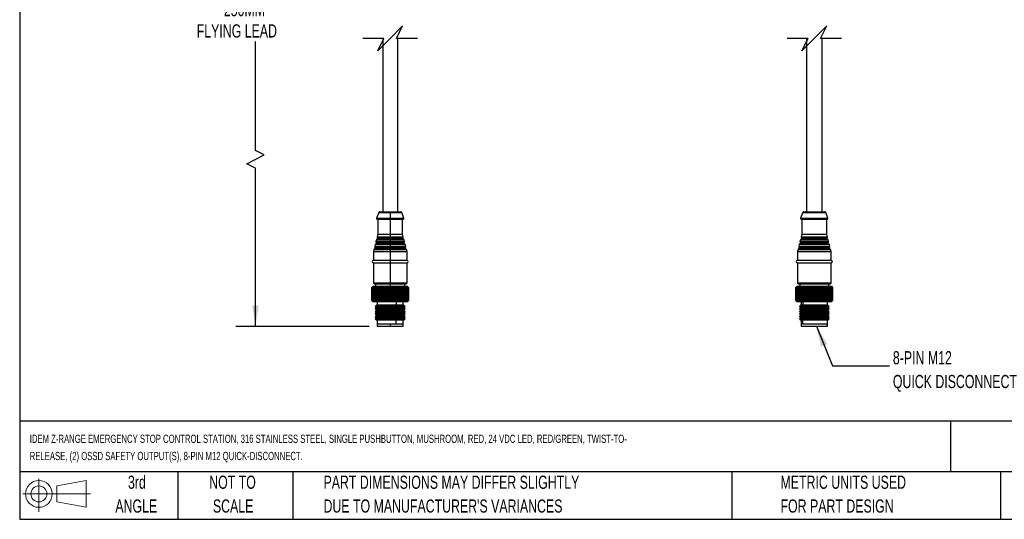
# Model space of a CAD drawing. Header units: millimetres. Extents: x 16 to 683, y 16 to 524.
# Tile 1 of 26: x 16 to 411, y 16 to 216. Entities that reach past the tile are written whole.
import ezdxf

# ---------------------------------------------------------------- set-up
doc = ezdxf.new("R2010")
doc.units = ezdxf.units.MM
doc.header["$LTSCALE"] = 2.5
doc.layers.add('DIMENSIONS', color=140, linetype='Continuous', lineweight=25)
doc.layers.add('TEXT', color=140, linetype='Continuous', lineweight=25)
doc.styles.add('SLDTEXTSTYLE0', font='TXT', dxfattribs={"width": 0.7})
doc.dimstyles.new('SLDDIMSTYLE1', dxfattribs={"dimtxt": 5.39502, "dimasz": 8.255, "dimexe": 0, "dimexo": 0.0625, "dimgap": 1.348755, "dimtad": 0, "dimtih": 1, "dimtoh": 1, "dimrnd": 1e-09, "dimzin": 12, "dimdsep": 46, "dimtxsty": 'SLDTEXTSTYLE0', "dimsah": 1, "dimcen": 0.09, "dimadec": 0, "dimazin": 3, "dimtfac": 1, "dimtofl": 0, "dimtmove": 0, "dimatfit": 3, "dimfxl": 0, "dimfrac": 2, "dimtolj": 1, "dimtzin": 12, "dimarcsym": 0})
doc.dimstyles.new('SLDDIMSTYLE4', dxfattribs={"dimtxt": 0.18, "dimasz": 8.255, "dimexe": 0, "dimexo": 0.0625, "dimgap": 0, "dimtad": 0, "dimtih": 1, "dimtoh": 1, "dimdec": 0, "dimrnd": 1e-09, "dimzin": 0, "dimdsep": 46, "dimtxsty": 'Standard', "dimsah": 1, "dimcen": 0.09, "dimadec": 0, "dimazin": 0, "dimtfac": 8.255, "dimtdec": 0, "dimtofl": 0, "dimtmove": 0, "dimatfit": 3, "dimfxl": 0, "dimfrac": 2, "dimtolj": 1, "dimtzin": 0, "dimarcsym": 0})

# ---------------------------------------------------------------- blocks, each defined once
blk = doc.blocks.new('Block11')
at = {"color": 7, "linetype": 'Continuous', "lineweight": 18}
for p, q in [((6.47, 13.28), (6.47, 0)), ((13.7, 10.42), (25.44, 12.58)), ((25.44, 12.58), (25.44, 1.83)), ((13.7, 3.99), (13.7, 10.42)), ((0, 7.2), (27.18, 7.2)), ((13.7, 3.99), (25.44, 1.83))]:
    blk.add_line(p, q, dxfattribs=at)
for radius in [5.38, 3.21]:
    blk.add_circle((6.47, 7.2), radius, dxfattribs=at)
blk = doc.blocks.new('Block12')
at = {"color": 7, "linetype": 'Continuous'}
blk.add_blockref('Block11', (0, 0), dxfattribs=at)
blk = doc.blocks.new('_D_4')
at = {"layer": 'DIMENSIONS'}
for p, q in [((153.09, 275.49), (102.56, 275.49)), ((110.5, 275.49), (110.5, 224.91)), ((110.5, 163.95), (110.5, 207.76)), ((106.97, 158.65), (114.03, 162.18)), ((114.03, 162.18), (110.5, 163.95)), ((110.5, 156.89), (106.97, 158.65)), ((110.5, 93.35), (110.5, 156.89)), ((156.14, 93.35), (102.56, 93.35))]:
    blk.add_line(p, q, dxfattribs=at)
for points in [[(110.5, 275.49), (109.23, 267.24), (111.77, 267.24)], [(110.5, 93.35), (111.77, 101.61), (109.23, 101.61)]]:
    blk.add_solid(points, dxfattribs=at)
at = {"layer": 'DIMENSIONS', "attachment_point": 1, "style": 'SLDTEXTSTYLE0'}
for s, insert, char_height in [('250MM', (97.82, 223.16), 5.292), ('FLYING LEAD', (86.91, 214.59), 5.2917)]:
    blk.add_mtext(s, dxfattribs=dict(at, insert=insert, char_height=char_height))

msp = doc.modelspace()

# ---------------------------------------------------------------- linework, layer by layer
for p, q in [((161.56, 208.966), (161.56, 139.354)), ((167.56, 139.354), (167.56, 208.966)), ((331.75, 139.354), (331.75, 208.966)), ((337.75, 208.966), (337.75, 139.354)), ((159.938, 139.031), (159.08, 136.76)), ((159.938, 139.031), (164.56, 139.031)), ((160.406, 139.354), (164.56, 139.354)), ((164.56, 139.354), (168.715, 139.354)), ((164.56, 139.031), (164.56, 136.76)), ((164.56, 139.031), (169.183, 139.031)), ((170.041, 136.76), (169.183, 139.031)), ((330.128, 139.031), (329.27, 136.76)), ((330.128, 139.031), (339.372, 139.031)), ((330.596, 139.354), (338.905, 139.354)), ((340.231, 136.76), (339.372, 139.031)), ((159.08, 136.76), (164.56, 136.76)), ((159.36, 136.354), (164.56, 136.354)), ((159.56, 136.354), (159.56, 130.354)), ((164.56, 136.76), (164.56, 136.354)), ((164.56, 136.76), (170.041, 136.76)), ((164.56, 136.354), (169.76, 136.354)), ((164.56, 136.354), (164.56, 130.354)), ((169.56, 130.354), (169.56, 136.354)), ((329.27, 136.76), (340.231, 136.76)), ((329.55, 136.354), (339.95, 136.354)), ((329.75, 136.354), (329.75, 130.354)), ((339.75, 130.354), (339.75, 136.354)), ((159.002, 128.121), (158.824, 127.408)), ((158.824, 127.408), (164.56, 127.408)), ((158.924, 127.103), (164.56, 127.103)), ((159.002, 128.121), (164.56, 128.121)), ((164.56, 126.794), (159.07, 126.794)), ((164.56, 128.342), (159.234, 128.342)), ((159.56, 130.354), (159.309, 129.348)), ((159.309, 129.348), (164.56, 129.348)), ((159.409, 129.043), (164.56, 129.043)), ((164.56, 128.734), (159.556, 128.734)), ((159.56, 130.354), (164.56, 130.354)), ((164.56, 130.354), (164.56, 129.348)), ((164.56, 130.354), (169.56, 130.354)), ((164.56, 129.348), (164.56, 129.043)), ((164.56, 129.348), (169.812, 129.348)), ((164.56, 128.734), (164.56, 129.043)), ((164.56, 129.043), (169.711, 129.043)), ((164.56, 128.342), (164.56, 128.734)), ((169.565, 128.734), (164.56, 128.734)), ((164.56, 128.342), (164.56, 128.121)), ((169.887, 128.342), (164.56, 128.342)), ((164.56, 128.121), (164.56, 127.408)), ((164.56, 128.121), (170.119, 128.121)), ((164.56, 127.408), (164.56, 127.103)), ((164.56, 127.408), (170.297, 127.408)), ((164.56, 126.794), (164.56, 127.103)), ((164.56, 127.103), (170.196, 127.103)), ((164.56, 126.402), (164.56, 126.794)), ((170.05, 126.794), (164.56, 126.794)), ((169.812, 129.348), (169.56, 130.354)), ((170.297, 127.408), (170.119, 128.121)), ((329.192, 128.121), (329.014, 127.408)), ((329.014, 127.408), (340.487, 127.408)), ((329.114, 127.103), (340.386, 127.103)), ((329.192, 128.121), (340.308, 128.121)), ((340.24, 126.794), (329.26, 126.794)), ((340.076, 128.342), (329.424, 128.342)), ((329.75, 130.354), (329.499, 129.348)), ((329.499, 129.348), (340.002, 129.348)), ((329.599, 129.043), (339.901, 129.043)), ((339.755, 128.734), (329.745, 128.734)), ((329.75, 130.354), (339.75, 130.354)), ((340.002, 129.348), (339.75, 130.354)), ((340.487, 127.408), (340.308, 128.121)), ((158.032, 124.24), (157.81, 123.354)), ((157.81, 123.354), (157.81, 119.854)), ((157.81, 123.354), (164.56, 123.354)), ((158.032, 124.24), (164.56, 124.24)), ((164.56, 124.462), (158.264, 124.462)), ((158.517, 126.18), (158.339, 125.467)), ((158.339, 125.467), (164.56, 125.467)), ((158.439, 125.163), (164.56, 125.163)), ((158.517, 126.18), (164.56, 126.18)), ((164.56, 124.854), (158.585, 124.854)), ((164.56, 126.402), (158.749, 126.402)), ((164.56, 126.402), (164.56, 126.18)), ((170.372, 126.402), (164.56, 126.402)), ((164.56, 126.18), (164.56, 125.467)), ((164.56, 126.18), (170.604, 126.18)), ((164.56, 125.467), (164.56, 125.163)), ((164.56, 125.467), (170.782, 125.467)), ((164.56, 124.854), (164.56, 125.163)), ((164.56, 125.163), (170.681, 125.163)), ((164.56, 124.462), (164.56, 124.854)), ((170.535, 124.854), (164.56, 124.854)), ((164.56, 124.462), (164.56, 124.24)), ((170.857, 124.462), (164.56, 124.462)), ((164.56, 124.24), (164.56, 123.354)), ((164.56, 124.24), (171.089, 124.24)), ((164.56, 123.354), (164.56, 119.854)), ((164.56, 123.354), (171.31, 123.354)), ((170.782, 125.467), (170.604, 126.18)), ((171.31, 123.354), (171.089, 124.24)), ((171.31, 119.854), (171.31, 123.354)), ((328.222, 124.24), (328, 123.354)), ((328, 123.354), (341.5, 123.354)), ((328, 123.354), (328, 119.854)), ((328.222, 124.24), (341.279, 124.24)), ((341.047, 124.462), (328.454, 124.462)), ((328.707, 126.18), (328.529, 125.467)), ((328.529, 125.467), (340.972, 125.467)), ((328.629, 125.163), (340.871, 125.163)), ((328.707, 126.18), (340.794, 126.18)), ((340.725, 124.854), (328.775, 124.854)), ((340.562, 126.402), (328.939, 126.402)), ((340.972, 125.467), (340.794, 126.18)), ((341.5, 123.354), (341.279, 124.24)), ((341.5, 119.854), (341.5, 123.354)), ((157.81, 119.854), (164.56, 119.854)), ((157.81, 118.854), (157.81, 110.854)), ((157.81, 118.854), (164.56, 118.854)), ((164.56, 119.854), (164.56, 118.854)), ((164.56, 119.854), (171.31, 119.854)), ((164.56, 118.854), (171.31, 118.854)), ((164.56, 118.854), (164.56, 110.854)), ((171.31, 110.854), (171.31, 118.854)), ((328, 119.854), (341.5, 119.854)), ((328, 118.854), (341.5, 118.854)), ((328, 118.854), (328, 110.854)), ((341.5, 110.854), (341.5, 118.854)), ((157.81, 110.854), (164.56, 110.854)), ((164.56, 110.854), (164.56, 110.354)), ((164.56, 110.854), (171.31, 110.854)), ((328, 110.854), (341.5, 110.854)), ((157.61, 109.354), (157.21, 108.954)), ((157.21, 108.954), (157.566, 109.304)), ((157.21, 103.754), (157.21, 108.954)), ((157.566, 109.304), (157.229, 108.954)), ((157.244, 108.954), (157.229, 108.954)), ((157.229, 108.954), (157.229, 103.754)), ((157.244, 108.954), (157.618, 109.304)), ((157.244, 103.754), (157.244, 108.954)), ((157.618, 109.304), (157.306, 108.954)), ((157.336, 108.954), (157.306, 108.954)), ((157.306, 108.954), (157.306, 103.754)), ((157.336, 108.954), (157.726, 109.304)), ((157.336, 103.754), (157.336, 108.954)), ((157.726, 109.304), (157.441, 108.954)), ((157.486, 108.954), (157.441, 108.954)), ((157.441, 108.954), (157.441, 103.754)), ((157.486, 108.954), (157.889, 109.304)), ((157.486, 103.754), (157.486, 108.954)), ((167.814, 109.354), (157.61, 109.354)), ((157.889, 109.304), (157.633, 108.954)), ((157.693, 108.954), (157.633, 108.954)), ((157.633, 108.954), (157.633, 103.754)), ((157.693, 108.954), (158.106, 109.304)), ((157.693, 103.754), (157.693, 108.954)), ((158.106, 109.304), (157.881, 108.954)), ((157.956, 108.954), (157.881, 108.954)), ((157.881, 108.954), (157.881, 103.754)), ((157.956, 108.954), (158.375, 109.304)), ((157.956, 103.754), (157.956, 108.954)), ((158.375, 109.304), (158.183, 108.954)), ((158.272, 108.954), (158.183, 108.954)), ((158.183, 108.954), (158.183, 103.754)), ((158.272, 108.954), (158.694, 109.304)), ((158.272, 103.754), (158.272, 108.954)), ((158.31, 110.354), (164.56, 110.354)), ((158.694, 109.304), (158.536, 108.954)), ((158.638, 108.954), (158.536, 108.954)), ((158.536, 108.954), (158.536, 103.754)), ((158.638, 108.954), (159.06, 109.304)), ((158.638, 103.754), (158.638, 108.954)), ((158.71, 110.354), (158.71, 109.354)), ((159.06, 109.304), (158.938, 108.954)), ((159.052, 108.954), (158.938, 108.954)), ((158.938, 108.954), (158.938, 103.754)), ((159.052, 108.954), (159.47, 109.304)), ((159.052, 103.754), (159.052, 108.954)), ((159.47, 109.304), (159.385, 108.954)), ((159.51, 108.954), (159.385, 108.954)), ((159.385, 108.954), (159.385, 103.754)), ((159.51, 108.954), (159.921, 109.304)), ((159.51, 103.754), (159.51, 108.954)), ((159.921, 109.304), (159.873, 108.954)), ((160.009, 108.954), (159.873, 108.954)), ((159.873, 108.954), (159.873, 103.754)), ((160.009, 108.954), (160.41, 109.304)), ((160.009, 103.754), (160.009, 108.954)), ((160.41, 109.304), (160.4, 108.954)), ((160.545, 108.954), (160.4, 108.954)), ((160.4, 108.954), (160.4, 103.754)), ((160.545, 108.954), (160.932, 109.304)), ((160.545, 103.754), (160.545, 108.954)), ((160.932, 109.304), (160.959, 108.954)), ((160.932, 109.304), (160.932, 103.404)), ((161.113, 108.954), (160.959, 108.954)), ((160.959, 108.954), (160.959, 103.754)), ((161.113, 108.954), (161.483, 109.304)), ((161.113, 103.754), (161.113, 108.954)), ((161.483, 109.304), (161.548, 108.954)), ((161.483, 109.304), (161.483, 103.404)), ((161.709, 108.954), (161.548, 108.954)), ((161.548, 108.954), (161.548, 103.754)), ((161.709, 108.954), (162.059, 109.304)), ((161.709, 103.754), (161.709, 108.954)), ((162.059, 109.304), (162.161, 108.954)), ((162.059, 109.304), (162.059, 103.404)), ((162.328, 108.954), (162.161, 108.954)), ((162.161, 108.954), (162.161, 103.754)), ((162.328, 108.954), (162.655, 109.304)), ((162.328, 103.754), (162.328, 108.954)), ((162.655, 109.304), (162.794, 108.954)), ((162.655, 109.304), (162.655, 103.404)), ((162.964, 108.954), (162.794, 108.954)), ((162.794, 108.954), (162.794, 103.754)), ((162.964, 108.954), (163.266, 109.304)), ((162.964, 103.754), (162.964, 108.954)), ((163.266, 109.304), (163.441, 108.954)), ((163.266, 109.304), (163.266, 103.404)), ((163.614, 108.954), (163.441, 108.954)), ((163.441, 108.954), (163.441, 103.754)), ((163.614, 108.954), (163.888, 109.304)), ((163.614, 103.754), (163.614, 108.954)), ((163.888, 109.304), (164.096, 108.954)), ((163.888, 109.304), (163.888, 103.404)), ((164.271, 108.954), (164.096, 108.954)), ((164.096, 108.954), (164.096, 103.754)), ((164.271, 108.954), (164.516, 109.304)), ((164.271, 103.754), (164.271, 108.954)), ((164.516, 109.304), (164.756, 108.954)), ((164.516, 109.304), (164.516, 103.404)), ((164.56, 110.354), (170.81, 110.354)), ((164.56, 110.354), (164.56, 109.354)), ((164.756, 108.954), (164.756, 103.754)), ((164.931, 108.954), (164.756, 108.954)), ((164.931, 108.954), (165.143, 109.304)), ((164.931, 103.754), (164.931, 108.954)), ((165.143, 109.304), (165.413, 108.954)), ((165.143, 109.304), (165.143, 103.404)), ((165.587, 108.954), (165.413, 108.954)), ((165.413, 108.954), (165.413, 103.754)), ((165.587, 108.954), (165.766, 109.304)), ((165.587, 103.754), (165.587, 108.954)), ((165.766, 109.304), (166.064, 108.954)), ((165.766, 109.304), (165.766, 103.404)), ((166.235, 108.954), (166.064, 108.954)), ((166.064, 108.954), (166.064, 103.754)), ((166.235, 108.954), (166.379, 109.304)), ((166.235, 103.754), (166.235, 108.954)), ((166.379, 109.304), (166.703, 108.954)), ((166.379, 109.304), (166.379, 103.404)), ((166.87, 108.954), (166.703, 108.954)), ((166.703, 108.954), (166.703, 103.754)), ((166.87, 108.954), (166.978, 109.304)), ((166.87, 103.754), (166.87, 108.954)), ((166.978, 109.304), (167.325, 108.954)), ((166.978, 109.304), (166.978, 103.404)), ((167.486, 108.954), (167.325, 108.954)), ((167.325, 108.954), (167.325, 103.754)), ((167.486, 108.954), (167.557, 109.304)), ((167.486, 103.754), (167.486, 108.954)), ((167.557, 109.304), (167.924, 108.954)), ((167.557, 109.304), (167.557, 103.404)), ((167.814, 109.354), (168.002, 108.954)), ((171.51, 109.354), (167.814, 109.354)), ((168.002, 108.954), (167.924, 108.954)), ((167.924, 108.954), (167.924, 103.754)), ((168.002, 103.754), (168.002, 108.954)), ((168.079, 108.954), (168.002, 108.954)), ((168.079, 108.954), (168.112, 109.304)), ((168.079, 103.754), (168.079, 108.954)), ((168.112, 109.304), (168.496, 108.954)), ((168.112, 103.404), (168.112, 109.304)), ((168.643, 108.954), (168.496, 108.954)), ((168.496, 108.954), (168.496, 103.754)), ((168.639, 109.304), (169.037, 108.954)), ((168.643, 108.954), (168.639, 109.304)), ((168.643, 103.754), (168.643, 108.954)), ((169.175, 108.954), (169.037, 108.954)), ((169.037, 108.954), (169.037, 103.754)), ((169.132, 109.304), (169.542, 108.954)), ((169.175, 108.954), (169.132, 109.304)), ((169.175, 103.754), (169.175, 108.954)), ((169.669, 108.954), (169.542, 108.954)), ((169.542, 108.954), (169.542, 103.754)), ((169.589, 109.304), (170.006, 108.954)), ((169.669, 108.954), (169.589, 109.304)), ((169.669, 103.754), (169.669, 108.954)), ((170.005, 109.304), (170.427, 108.954)), ((170.122, 108.954), (170.005, 109.304)), ((170.122, 108.954), (170.006, 108.954)), ((170.006, 108.954), (170.006, 103.754)), ((170.122, 103.754), (170.122, 108.954)), ((170.378, 109.304), (170.8, 108.954)), ((170.53, 108.954), (170.378, 109.304)), ((170.41, 109.354), (170.41, 110.354)), ((170.53, 108.954), (170.427, 108.954)), ((170.427, 108.954), (170.427, 103.754)), ((170.53, 103.754), (170.53, 108.954)), ((170.703, 109.304), (171.123, 108.954)), ((170.891, 108.954), (170.703, 109.304)), ((170.891, 108.954), (170.8, 108.954)), ((170.8, 108.954), (170.8, 103.754)), ((170.891, 103.754), (170.891, 108.954)), ((170.979, 109.304), (171.393, 108.954)), ((171.2, 108.954), (170.979, 109.304)), ((171.2, 108.954), (171.123, 108.954)), ((171.123, 108.954), (171.123, 103.754)), ((171.2, 103.754), (171.2, 108.954)), ((171.204, 109.304), (171.608, 108.954)), ((171.456, 108.954), (171.204, 109.304)), ((171.375, 109.304), (171.767, 108.954)), ((171.656, 108.954), (171.375, 109.304)), ((171.456, 108.954), (171.393, 108.954)), ((171.393, 108.954), (171.393, 103.754)), ((171.456, 103.754), (171.456, 108.954)), ((171.491, 109.304), (171.867, 108.954)), ((171.799, 108.954), (171.491, 109.304)), ((171.91, 108.954), (171.51, 109.354)), ((171.551, 109.304), (171.909, 108.954)), ((171.884, 108.954), (171.551, 109.304)), ((171.656, 108.954), (171.608, 108.954)), ((171.608, 108.954), (171.608, 103.754)), ((171.656, 103.754), (171.656, 108.954)), ((171.799, 108.954), (171.767, 108.954)), ((171.767, 108.954), (171.767, 103.754)), ((171.799, 103.754), (171.799, 108.954)), ((171.884, 108.954), (171.867, 108.954)), ((171.867, 108.954), (171.867, 103.754)), ((171.884, 103.754), (171.884, 108.954)), ((171.909, 108.954), (171.91, 108.954)), ((171.909, 108.954), (171.909, 103.754)), ((171.91, 103.754), (171.91, 108.954)), ((327.685, 109.238), (327.403, 108.954)), ((327.41, 108.954), (327.403, 108.954)), ((327.403, 108.954), (327.403, 103.754)), ((327.41, 108.954), (327.775, 109.304)), ((327.41, 103.754), (327.41, 108.954)), ((327.775, 109.304), (327.45, 108.954)), ((327.472, 108.954), (327.45, 108.954)), ((327.45, 108.954), (327.45, 103.754)), ((327.472, 108.954), (327.855, 109.304)), ((327.472, 103.754), (327.472, 108.954)), ((327.855, 109.304), (327.556, 108.954)), ((327.594, 108.954), (327.556, 108.954)), ((327.556, 108.954), (327.556, 103.754)), ((327.594, 108.954), (327.991, 109.304)), ((327.594, 103.754), (327.594, 108.954)), ((327.8, 109.354), (327.685, 109.239)), ((327.991, 109.304), (327.72, 108.954)), ((327.773, 108.954), (327.72, 108.954)), ((327.72, 108.954), (327.72, 103.754)), ((327.773, 108.954), (328.181, 109.304)), ((327.773, 103.754), (327.773, 108.954)), ((328.609, 109.354), (327.8, 109.354)), ((328.181, 109.304), (327.94, 108.954)), ((328.008, 108.954), (327.94, 108.954)), ((327.94, 108.954), (327.94, 103.754)), ((328.008, 108.954), (328.424, 109.304)), ((328.008, 103.754), (328.008, 108.954)), ((328.424, 109.304), (328.215, 108.954)), ((328.256, 108.954), (328.215, 108.954)), ((328.215, 108.954), (328.215, 103.754)), ((328.609, 109.354), (328.256, 108.954)), ((328.297, 108.954), (328.256, 108.954)), ((328.256, 103.754), (328.256, 108.954)), ((328.297, 108.954), (328.718, 109.304)), ((328.297, 103.754), (328.297, 108.954)), ((328.5, 110.354), (341, 110.354)), ((328.718, 109.304), (328.543, 108.954)), ((328.639, 108.954), (328.543, 108.954)), ((328.543, 108.954), (328.543, 103.754)), ((341.7, 109.354), (328.609, 109.354)), ((328.639, 108.954), (329.061, 109.304)), ((328.639, 103.754), (328.639, 108.954)), ((328.9, 110.354), (328.9, 109.354)), ((329.061, 109.304), (328.921, 108.954)), ((329.029, 108.954), (328.921, 108.954)), ((328.921, 108.954), (328.921, 103.754)), ((329.029, 108.954), (329.449, 109.304)), ((329.029, 103.754), (329.029, 108.954)), ((329.449, 109.304), (329.346, 108.954)), ((329.466, 108.954), (329.346, 108.954)), ((329.346, 108.954), (329.346, 103.754)), ((329.466, 108.954), (329.881, 109.304)), ((329.466, 103.754), (329.466, 108.954)), ((329.881, 109.304), (329.814, 108.954)), ((329.945, 108.954), (329.814, 108.954)), ((329.814, 108.954), (329.814, 103.754)), ((329.945, 108.954), (330.351, 109.304)), ((329.945, 103.754), (329.945, 108.954)), ((330.351, 109.304), (330.322, 108.954)), ((330.463, 108.954), (330.322, 108.954)), ((330.322, 108.954), (330.322, 103.754)), ((330.463, 108.954), (330.857, 109.304)), ((330.463, 103.754), (330.463, 108.954)), ((330.857, 109.304), (330.866, 108.954)), ((330.857, 103.404), (330.857, 109.304)), ((331.015, 108.954), (330.866, 108.954)), ((330.866, 108.954), (330.866, 103.754)), ((331.015, 108.954), (331.394, 109.304)), ((331.015, 103.754), (331.015, 108.954)), ((331.394, 109.304), (331.44, 108.954)), ((331.394, 103.404), (331.394, 109.304)), ((331.598, 108.954), (331.44, 108.954)), ((331.44, 108.954), (331.44, 103.754)), ((331.598, 108.954), (331.958, 109.304)), ((331.598, 103.754), (331.598, 108.954)), ((331.958, 109.304), (332.042, 108.954)), ((331.958, 103.404), (331.958, 109.304)), ((332.206, 108.954), (332.042, 108.954)), ((332.042, 108.954), (332.042, 103.754)), ((332.206, 108.954), (332.545, 109.304)), ((332.206, 103.754), (332.206, 108.954)), ((332.545, 109.304), (332.665, 108.954)), ((332.545, 103.404), (332.545, 109.304)), ((332.834, 108.954), (332.665, 108.954)), ((332.665, 108.954), (332.665, 103.754)), ((332.834, 108.954), (333.149, 109.304)), ((332.834, 103.754), (332.834, 108.954)), ((333.149, 109.304), (333.306, 108.954)), ((333.149, 103.404), (333.149, 109.304)), ((333.478, 108.954), (333.306, 108.954)), ((333.306, 108.954), (333.306, 103.754)), ((333.478, 108.954), (333.766, 109.304)), ((333.478, 103.754), (333.478, 108.954)), ((333.766, 109.304), (333.957, 108.954)), ((333.766, 103.404), (333.766, 109.304)), ((334.132, 108.954), (333.957, 108.954)), ((333.957, 108.954), (333.957, 103.754)), ((334.132, 108.954), (334.391, 109.304)), ((334.132, 103.754), (334.132, 108.954)), ((334.391, 109.304), (334.616, 108.954)), ((334.391, 103.404), (334.391, 109.304)), ((334.791, 108.954), (334.616, 108.954)), ((334.616, 108.954), (334.616, 103.754)), ((334.791, 108.954), (335.02, 109.304)), ((334.791, 103.754), (334.791, 108.954)), ((335.02, 109.304), (335.275, 108.954)), ((335.02, 103.404), (335.02, 109.304)), ((335.449, 108.954), (335.275, 108.954)), ((335.275, 108.954), (335.275, 103.754)), ((335.449, 108.954), (335.645, 109.304)), ((335.449, 103.754), (335.449, 108.954)), ((335.645, 109.304), (335.93, 108.954)), ((335.645, 103.404), (335.645, 109.304)), ((336.102, 108.954), (335.93, 108.954)), ((335.93, 108.954), (335.93, 103.754)), ((336.102, 108.954), (336.264, 109.304)), ((336.102, 103.754), (336.102, 108.954)), ((336.264, 109.304), (336.576, 108.954)), ((336.264, 103.404), (336.264, 109.304)), ((336.745, 108.954), (336.576, 108.954)), ((336.576, 108.954), (336.576, 103.754)), ((336.745, 108.954), (336.871, 109.304)), ((336.745, 103.754), (336.745, 108.954)), ((336.871, 109.304), (337.206, 108.954)), ((336.871, 103.404), (336.871, 109.304)), ((337.371, 108.954), (337.206, 108.954)), ((337.206, 108.954), (337.206, 103.754)), ((337.371, 108.954), (337.46, 109.304)), ((337.371, 103.754), (337.371, 108.954)), ((337.46, 109.304), (337.817, 108.954)), ((337.46, 103.404), (337.46, 109.304)), ((337.976, 108.954), (337.817, 108.954)), ((337.817, 108.954), (337.817, 103.754)), ((337.976, 108.954), (338.028, 109.304)), ((337.976, 103.754), (337.976, 108.954)), ((338.028, 109.304), (338.404, 108.954)), ((338.028, 103.404), (338.028, 109.304)), ((338.555, 108.954), (338.404, 108.954)), ((338.404, 108.954), (338.404, 103.754)), ((338.555, 108.954), (338.569, 109.304)), ((338.555, 103.754), (338.555, 108.954)), ((338.569, 109.304), (338.961, 108.954)), ((338.569, 103.404), (338.569, 109.304)), ((339.103, 108.954), (338.961, 108.954)), ((338.961, 108.954), (338.961, 103.754)), ((339.08, 109.304), (339.484, 108.954)), ((339.103, 108.954), (339.08, 109.304)), ((339.103, 103.754), (339.103, 108.954)), ((339.616, 108.954), (339.484, 108.954)), ((339.484, 108.954), (339.484, 103.754)), ((339.555, 109.304), (339.969, 108.954)), ((339.616, 108.954), (339.555, 109.304)), ((339.616, 103.754), (339.616, 108.954)), ((340.091, 108.954), (339.969, 108.954)), ((339.969, 108.954), (339.969, 103.754)), ((339.992, 109.304), (340.412, 108.954)), ((340.091, 108.954), (339.992, 109.304)), ((340.091, 103.754), (340.091, 108.954)), ((340.387, 109.304), (340.809, 108.954)), ((340.522, 108.954), (340.387, 109.304)), ((340.522, 108.954), (340.412, 108.954)), ((340.412, 108.954), (340.412, 103.754)), ((340.522, 103.754), (340.522, 108.954)), ((340.6, 109.354), (340.6, 110.354)), ((340.736, 109.304), (341.158, 108.954)), ((340.907, 108.954), (340.736, 109.304)), ((340.907, 108.954), (340.809, 108.954)), ((340.809, 108.954), (340.809, 103.754)), ((340.907, 103.754), (340.907, 108.954)), ((341.037, 109.304), (341.455, 108.954)), ((341.242, 108.954), (341.037, 109.304)), ((341.242, 108.954), (341.158, 108.954)), ((341.158, 108.954), (341.158, 103.754)), ((341.242, 103.754), (341.242, 108.954)), ((341.288, 109.304), (341.698, 108.954)), ((341.525, 108.954), (341.288, 109.304)), ((341.525, 108.954), (341.455, 108.954)), ((341.455, 108.954), (341.455, 103.754)), ((341.486, 109.304), (341.885, 108.954)), ((341.753, 108.954), (341.486, 109.304)), ((341.525, 103.754), (341.525, 108.954)), ((341.63, 109.304), (342.014, 108.954)), ((341.925, 108.954), (341.63, 109.304)), ((341.753, 108.954), (341.698, 108.954)), ((341.698, 108.954), (341.698, 103.754)), ((341.815, 109.239), (341.7, 109.354)), ((341.718, 109.304), (342.086, 108.954)), ((342.039, 108.954), (341.718, 109.304)), ((341.75, 109.304), (342.098, 108.954)), ((342.095, 108.954), (341.75, 109.304)), ((341.753, 103.754), (341.753, 108.954)), ((341.925, 108.954), (341.885, 108.954)), ((341.885, 108.954), (341.885, 103.754)), ((341.925, 103.754), (341.925, 108.954)), ((342.039, 108.954), (342.014, 108.954)), ((342.014, 108.954), (342.014, 103.754)), ((342.039, 103.754), (342.039, 108.954)), ((342.095, 108.954), (342.086, 108.954)), ((342.086, 108.954), (342.086, 103.754)), ((342.095, 103.754), (342.095, 108.954)), ((342.098, 108.954), (342.098, 103.754)), ((157.21, 103.754), (157.61, 103.354)), ((157.566, 103.404), (157.21, 103.754)), ((157.229, 103.754), (157.566, 103.404)), ((157.229, 103.754), (157.244, 103.754)), ((157.618, 103.404), (157.244, 103.754)), ((157.306, 103.754), (157.618, 103.404)), ((157.306, 103.754), (157.336, 103.754)), ((157.726, 103.404), (157.336, 103.754)), ((157.441, 103.754), (157.726, 103.404)), ((157.441, 103.754), (157.486, 103.754)), ((157.889, 103.404), (157.486, 103.754)), ((157.61, 103.354), (167.814, 103.354)), ((157.633, 103.754), (157.889, 103.404)), ((157.633, 103.754), (157.693, 103.754)), ((158.106, 103.404), (157.693, 103.754)), ((157.881, 103.754), (158.106, 103.404)), ((157.881, 103.754), (157.956, 103.754)), ((158.375, 103.404), (157.956, 103.754)), ((158.183, 103.754), (158.375, 103.404)), ((158.183, 103.754), (158.272, 103.754)), ((158.694, 103.404), (158.272, 103.754)), ((158.536, 103.754), (158.694, 103.404)), ((158.536, 103.754), (158.638, 103.754)), ((159.06, 103.404), (158.638, 103.754)), ((158.938, 103.754), (159.06, 103.404)), ((158.938, 103.754), (159.052, 103.754)), ((159.47, 103.404), (159.052, 103.754)), ((159.31, 103.354), (159.31, 101.854)), ((159.385, 103.754), (159.47, 103.404)), ((159.385, 103.754), (159.51, 103.754)), ((159.921, 103.404), (159.51, 103.754)), ((159.873, 103.754), (159.921, 103.404)), ((159.873, 103.754), (160.009, 103.754)), ((160.41, 103.404), (160.009, 103.754)), ((160.4, 103.754), (160.41, 103.404)), ((160.4, 103.754), (160.545, 103.754)), ((160.932, 103.404), (160.545, 103.754)), ((160.959, 103.754), (160.932, 103.404)), ((160.959, 103.754), (161.113, 103.754)), ((161.483, 103.404), (161.113, 103.754)), ((161.548, 103.754), (161.483, 103.404)), ((161.548, 103.754), (161.709, 103.754)), ((162.059, 103.404), (161.709, 103.754)), ((162.161, 103.754), (162.059, 103.404)), ((162.161, 103.754), (162.328, 103.754)), ((162.655, 103.404), (162.328, 103.754)), ((162.794, 103.754), (162.655, 103.404)), ((162.794, 103.754), (162.964, 103.754)), ((163.266, 103.404), (162.964, 103.754)), ((163.441, 103.754), (163.266, 103.404)), ((163.441, 103.754), (163.614, 103.754)), ((163.888, 103.404), (163.614, 103.754)), ((164.096, 103.754), (163.888, 103.404)), ((164.096, 103.754), (164.271, 103.754)), ((164.516, 103.404), (164.271, 103.754)), ((164.756, 103.754), (164.516, 103.404)), ((164.756, 103.754), (164.931, 103.754)), ((165.143, 103.404), (164.931, 103.754)), ((165.413, 103.754), (165.143, 103.404)), ((165.413, 103.754), (165.587, 103.754)), ((165.766, 103.404), (165.587, 103.754)), ((166.064, 103.754), (165.766, 103.404)), ((166.064, 103.754), (166.235, 103.754)), ((166.379, 103.404), (166.235, 103.754)), ((166.703, 103.754), (166.379, 103.404)), ((166.703, 103.754), (166.87, 103.754)), ((166.978, 103.404), (166.87, 103.754)), ((167.325, 103.754), (166.978, 103.404)), ((167.019, 103.354), (167.019, 101.854)), ((167.325, 103.754), (167.486, 103.754)), ((167.557, 103.404), (167.486, 103.754)), ((167.924, 103.754), (167.557, 103.404)), ((168.002, 103.754), (167.814, 103.354)), ((167.814, 103.354), (171.51, 103.354)), ((167.924, 103.754), (168.002, 103.754)), ((168.002, 103.754), (168.079, 103.754)), ((168.112, 103.404), (168.079, 103.754)), ((168.496, 103.754), (168.112, 103.404)), ((168.496, 103.754), (168.643, 103.754)), ((168.639, 103.404), (168.643, 103.754)), ((169.037, 103.754), (168.639, 103.404)), ((169.037, 103.754), (169.175, 103.754)), ((169.132, 103.404), (169.175, 103.754)), ((169.542, 103.754), (169.132, 103.404)), ((169.542, 103.754), (169.669, 103.754)), ((169.589, 103.404), (169.669, 103.754)), ((170.006, 103.754), (169.589, 103.404)), ((169.81, 101.854), (169.81, 103.354)), ((170.005, 103.404), (170.122, 103.754)), ((170.427, 103.754), (170.005, 103.404)), ((170.006, 103.754), (170.122, 103.754)), ((170.378, 103.404), (170.53, 103.754)), ((170.8, 103.754), (170.378, 103.404)), ((170.427, 103.754), (170.53, 103.754)), ((170.703, 103.404), (170.891, 103.754)), ((171.123, 103.754), (170.703, 103.404)), ((170.8, 103.754), (170.891, 103.754)), ((170.979, 103.404), (171.2, 103.754)), ((171.393, 103.754), (170.979, 103.404)), ((171.123, 103.754), (171.2, 103.754)), ((171.204, 103.404), (171.456, 103.754)), ((171.608, 103.754), (171.204, 103.404)), ((171.375, 103.404), (171.656, 103.754)), ((171.767, 103.754), (171.375, 103.404)), ((171.393, 103.754), (171.456, 103.754)), ((171.491, 103.404), (171.799, 103.754)), ((171.867, 103.754), (171.491, 103.404)), ((171.51, 103.354), (171.91, 103.754)), ((171.551, 103.404), (171.884, 103.754)), ((171.909, 103.754), (171.551, 103.404)), ((171.608, 103.754), (171.656, 103.754)), ((171.767, 103.754), (171.799, 103.754)), ((171.867, 103.754), (171.884, 103.754)), ((171.909, 103.754), (171.91, 103.754)), ((327.403, 103.754), (327.685, 103.469)), ((327.403, 103.754), (327.41, 103.754)), ((327.775, 103.404), (327.41, 103.754)), ((327.45, 103.754), (327.775, 103.404)), ((327.45, 103.754), (327.472, 103.754)), ((327.855, 103.404), (327.472, 103.754)), ((327.556, 103.754), (327.855, 103.404)), ((327.556, 103.754), (327.594, 103.754)), ((327.991, 103.404), (327.594, 103.754)), ((327.685, 103.469), (327.8, 103.354)), ((327.72, 103.754), (327.991, 103.404)), ((327.72, 103.754), (327.773, 103.754)), ((328.181, 103.404), (327.773, 103.754)), ((327.8, 103.354), (328.609, 103.354)), ((327.94, 103.754), (328.181, 103.404)), ((327.94, 103.754), (328.008, 103.754)), ((328.424, 103.404), (328.008, 103.754)), ((328.215, 103.754), (328.256, 103.754)), ((328.215, 103.754), (328.424, 103.404)), ((328.256, 103.754), (328.609, 103.354)), ((328.256, 103.754), (328.297, 103.754)), ((328.718, 103.404), (328.297, 103.754)), ((328.543, 103.754), (328.718, 103.404)), ((328.543, 103.754), (328.639, 103.754)), ((328.609, 103.354), (341.7, 103.354)), ((329.061, 103.404), (328.639, 103.754)), ((328.921, 103.754), (329.061, 103.404)), ((328.921, 103.754), (329.029, 103.754)), ((329.449, 103.404), (329.029, 103.754)), ((329.346, 103.754), (329.449, 103.404)), ((329.346, 103.754), (329.466, 103.754)), ((329.881, 103.404), (329.466, 103.754)), ((329.5, 103.354), (329.5, 101.854)), ((329.814, 103.754), (329.881, 103.404)), ((329.814, 103.754), (329.945, 103.754)), ((330.351, 103.404), (329.945, 103.754)), ((330.111, 103.354), (330.111, 101.854)), ((330.322, 103.754), (330.351, 103.404)), ((330.322, 103.754), (330.463, 103.754)), ((330.857, 103.404), (330.463, 103.754)), ((330.866, 103.754), (330.857, 103.404)), ((330.866, 103.754), (331.015, 103.754)), ((331.394, 103.404), (331.015, 103.754)), ((331.44, 103.754), (331.394, 103.404)), ((331.44, 103.754), (331.598, 103.754)), ((331.958, 103.404), (331.598, 103.754)), ((332.042, 103.754), (331.958, 103.404)), ((332.042, 103.754), (332.206, 103.754)), ((332.545, 103.404), (332.206, 103.754)), ((332.665, 103.754), (332.545, 103.404)), ((332.665, 103.754), (332.834, 103.754)), ((333.149, 103.404), (332.834, 103.754)), ((333.306, 103.754), (333.149, 103.404)), ((333.306, 103.754), (333.478, 103.754)), ((333.766, 103.404), (333.478, 103.754)), ((333.957, 103.754), (333.766, 103.404)), ((333.957, 103.754), (334.132, 103.754)), ((334.391, 103.404), (334.132, 103.754)), ((334.616, 103.754), (334.391, 103.404)), ((334.616, 103.754), (334.791, 103.754)), ((335.02, 103.404), (334.791, 103.754)), ((335.275, 103.754), (335.02, 103.404)), ((335.275, 103.754), (335.449, 103.754)), ((335.645, 103.404), (335.449, 103.754)), ((335.93, 103.754), (335.645, 103.404)), ((335.93, 103.754), (336.102, 103.754)), ((336.264, 103.404), (336.102, 103.754)), ((336.576, 103.754), (336.264, 103.404)), ((336.576, 103.754), (336.745, 103.754)), ((336.871, 103.404), (336.745, 103.754)), ((337.206, 103.754), (336.871, 103.404)), ((337.206, 103.754), (337.371, 103.754)), ((337.46, 103.404), (337.371, 103.754)), ((337.817, 103.754), (337.46, 103.404)), ((337.817, 103.754), (337.976, 103.754)), ((338.028, 103.404), (337.976, 103.754)), ((338.404, 103.754), (338.028, 103.404)), ((338.404, 103.754), (338.555, 103.754)), ((338.569, 103.404), (338.555, 103.754)), ((338.961, 103.754), (338.569, 103.404)), ((338.961, 103.754), (339.103, 103.754)), ((339.08, 103.404), (339.103, 103.754)), ((339.484, 103.754), (339.08, 103.404)), ((339.484, 103.754), (339.616, 103.754)), ((339.555, 103.404), (339.616, 103.754)), ((339.969, 103.754), (339.555, 103.404)), ((339.969, 103.754), (340.091, 103.754)), ((339.992, 103.404), (340.091, 103.754)), ((340.412, 103.754), (339.992, 103.404)), ((340, 101.854), (340, 103.354)), ((340.387, 103.404), (340.522, 103.754)), ((340.809, 103.754), (340.387, 103.404)), ((340.412, 103.754), (340.522, 103.754)), ((340.736, 103.404), (340.907, 103.754)), ((341.158, 103.754), (340.736, 103.404)), ((340.809, 103.754), (340.907, 103.754)), ((341.037, 103.404), (341.242, 103.754)), ((341.455, 103.754), (341.037, 103.404)), ((341.158, 103.754), (341.242, 103.754)), ((341.288, 103.404), (341.525, 103.754)), ((341.698, 103.754), (341.288, 103.404)), ((341.455, 103.754), (341.525, 103.754)), ((341.486, 103.404), (341.753, 103.754)), ((341.885, 103.754), (341.486, 103.404)), ((341.63, 103.404), (341.925, 103.754)), ((342.014, 103.754), (341.63, 103.404)), ((341.698, 103.754), (341.753, 103.754)), ((341.7, 103.354), (341.815, 103.469)), ((341.718, 103.404), (342.039, 103.754)), ((342.086, 103.754), (341.718, 103.404)), ((341.75, 103.404), (342.095, 103.754)), ((342.098, 103.754), (341.75, 103.404)), ((341.885, 103.754), (341.925, 103.754)), ((342.014, 103.754), (342.039, 103.754)), ((342.086, 103.754), (342.095, 103.754)), ((159.06, 101.854), (158.56, 101.354)), ((158.56, 101.354), (159.06, 100.854)), ((167.37, 101.354), (158.56, 101.354)), ((159.06, 100.854), (158.56, 100.354)), ((158.56, 100.354), (159.06, 99.854)), ((167.37, 100.354), (158.56, 100.354)), ((159.06, 99.854), (158.56, 99.354)), ((158.56, 99.354), (159.06, 98.854)), ((167.37, 99.354), (158.56, 99.354)), ((159.06, 98.854), (158.56, 98.354)), ((167.136, 101.854), (159.06, 101.854)), ((167.136, 100.854), (159.06, 100.854)), ((167.136, 99.854), (159.06, 99.854)), ((167.136, 98.854), (159.06, 98.854)), ((167.136, 101.854), (167.37, 101.354)), ((170.06, 101.854), (167.136, 101.854)), ((167.37, 101.354), (167.136, 100.854)), ((167.136, 100.854), (167.37, 100.354)), ((170.06, 100.854), (167.136, 100.854)), ((167.37, 100.354), (167.136, 99.854)), ((167.136, 99.854), (167.37, 99.354)), ((170.06, 99.854), (167.136, 99.854)), ((167.37, 99.354), (167.136, 98.854)), ((167.136, 98.854), (167.37, 98.354)), ((170.06, 98.854), (167.136, 98.854)), ((170.56, 101.354), (167.37, 101.354)), ((170.56, 100.354), (167.37, 100.354)), ((170.56, 99.354), (167.37, 99.354)), ((170.56, 101.354), (170.06, 101.854)), ((170.06, 100.854), (170.56, 101.354)), ((170.56, 100.354), (170.06, 100.854)), ((170.06, 99.854), (170.56, 100.354)), ((170.56, 99.354), (170.06, 99.854)), ((170.06, 98.854), (170.56, 99.354)), ((170.56, 98.354), (170.06, 98.854)), ((329.25, 101.854), (328.75, 101.354)), ((328.75, 101.354), (329.25, 100.854)), ((329.449, 101.354), (328.75, 101.354)), ((329.25, 100.854), (328.75, 100.354)), ((328.75, 100.354), (329.25, 99.854)), ((329.449, 100.354), (328.75, 100.354)), ((329.25, 99.854), (328.75, 99.354)), ((328.75, 99.354), (329.25, 98.854)), ((329.449, 99.354), (328.75, 99.354)), ((329.25, 98.854), (328.75, 98.354)), ((329.89, 101.854), (329.25, 101.854)), ((329.89, 100.854), (329.25, 100.854)), ((329.89, 99.854), (329.25, 99.854)), ((329.89, 98.854), (329.25, 98.854)), ((329.89, 101.854), (329.449, 101.354)), ((340.75, 101.354), (329.449, 101.354)), ((329.449, 101.354), (329.89, 100.854)), ((329.89, 100.854), (329.449, 100.354)), ((340.75, 100.354), (329.449, 100.354)), ((329.449, 100.354), (329.89, 99.854)), ((329.89, 99.854), (329.449, 99.354)), ((340.75, 99.354), (329.449, 99.354)), ((329.449, 99.354), (329.89, 98.854)), ((329.89, 98.854), (329.449, 98.354)), ((340.25, 101.854), (329.89, 101.854)), ((340.25, 100.854), (329.89, 100.854)), ((340.25, 99.854), (329.89, 99.854)), ((340.25, 98.854), (329.89, 98.854)), ((340.75, 101.354), (340.25, 101.854)), ((340.25, 100.854), (340.75, 101.354)), ((340.75, 100.354), (340.25, 100.854)), ((340.25, 99.854), (340.75, 100.354)), ((340.75, 99.354), (340.25, 99.854)), ((340.25, 98.854), (340.75, 99.354)), ((340.75, 98.354), (340.25, 98.854)), ((158.56, 98.354), (159.06, 97.854)), ((167.37, 98.354), (158.56, 98.354)), ((159.06, 97.854), (158.56, 97.354)), ((158.56, 97.354), (159.06, 96.854)), ((167.37, 97.354), (158.56, 97.354)), ((159.06, 96.854), (158.56, 96.354)), ((158.56, 96.354), (159.06, 95.854)), ((167.37, 96.354), (158.56, 96.354)), ((167.136, 97.854), (159.06, 97.854)), ((167.136, 96.854), (159.06, 96.854)), ((167.136, 95.854), (159.06, 95.854)), ((159.31, 95.854), (159.31, 94.354)), ((167.019, 94.354), (167.019, 95.854)), ((167.37, 98.354), (167.136, 97.854)), ((167.136, 97.854), (167.37, 97.354)), ((170.06, 97.854), (167.136, 97.854)), ((167.37, 97.354), (167.136, 96.854)), ((167.136, 96.854), (167.37, 96.354)), ((170.06, 96.854), (167.136, 96.854)), ((167.37, 96.354), (167.136, 95.854)), ((170.06, 95.854), (167.136, 95.854)), ((170.56, 98.354), (167.37, 98.354)), ((170.56, 97.354), (167.37, 97.354)), ((170.56, 96.354), (167.37, 96.354)), ((169.81, 94.354), (169.81, 95.854)), ((170.06, 97.854), (170.56, 98.354)), ((170.56, 97.354), (170.06, 97.854)), ((170.06, 96.854), (170.56, 97.354)), ((170.56, 96.354), (170.06, 96.854)), ((170.06, 95.854), (170.56, 96.354)), ((328.75, 98.354), (329.25, 97.854)), ((329.449, 98.354), (328.75, 98.354)), ((329.25, 97.854), (328.75, 97.354)), ((328.75, 97.354), (329.25, 96.854)), ((329.449, 97.354), (328.75, 97.354)), ((329.25, 96.854), (328.75, 96.354)), ((328.75, 96.354), (329.25, 95.854)), ((329.449, 96.354), (328.75, 96.354)), ((329.89, 97.854), (329.25, 97.854)), ((329.89, 96.854), (329.25, 96.854)), ((329.89, 95.854), (329.25, 95.854)), ((329.449, 98.354), (329.89, 97.854)), ((340.75, 98.354), (329.449, 98.354)), ((329.89, 97.854), (329.449, 97.354)), ((329.449, 97.354), (329.89, 96.854)), ((340.75, 97.354), (329.449, 97.354)), ((329.89, 96.854), (329.449, 96.354)), ((340.75, 96.354), (329.449, 96.354)), ((329.449, 96.354), (329.89, 95.854)), ((329.5, 95.854), (329.5, 94.354)), ((340.25, 97.854), (329.89, 97.854)), ((340.25, 96.854), (329.89, 96.854)), ((340.25, 95.854), (329.89, 95.854)), ((330.111, 94.354), (330.111, 95.854)), ((340, 94.354), (340, 95.854)), ((340.25, 97.854), (340.75, 98.354)), ((340.75, 97.354), (340.25, 97.854)), ((340.25, 96.854), (340.75, 97.354)), ((340.75, 96.354), (340.25, 96.854)), ((340.25, 95.854), (340.75, 96.354)), ((159.31, 94.354), (159.31, 93.354)), ((159.31, 94.354), (167.019, 94.354)), ((159.31, 94.354), (164.56, 94.354)), ((159.31, 93.354), (164.56, 93.354)), ((164.56, 94.354), (164.56, 93.354)), ((164.56, 94.354), (169.81, 94.354)), ((164.56, 93.354), (169.81, 93.354)), ((167.019, 94.354), (169.81, 94.354)), ((169.81, 93.354), (169.81, 94.354)), ((329.5, 94.354), (330.111, 94.354)), ((329.5, 94.354), (329.5, 93.354)), ((329.5, 94.354), (340, 94.354)), ((329.5, 93.354), (340, 93.354)), ((330.111, 94.354), (340, 94.354)), ((340, 93.354), (340, 94.354))]:
    msp.add_line(p, q)
for centre, radius, start, end in [((160.406, 138.854), 0.5, 89.99719, 159.29163), ((168.715, 138.854), 0.5, 20.70837, 90.00281), ((330.596, 138.854), 0.5, 89.99716, 159.29182), ((338.905, 138.854), 0.5, 20.70818, 90.00305), ((159.36, 136.654), 0.3, 159.29029, 270.00077), ((169.76, 136.654), 0.3, 269.99923, 20.70971), ((329.55, 136.654), 0.3, 159.29057, 270.00049), ((339.95, 136.654), 0.3, 269.99859, 20.70999), ((158.67, 126.794), 0.4, 281.33888, 0.00088), ((159.115, 127.335), 0.3, 165.96404, 230.58675), ((158.67, 126.794), 0.4, 359.99996, 50.58691), ((159.293, 128.048), 0.3, 101.34225, 165.96335), ((159.155, 128.734), 0.4, 281.34261, 359.99936), ((159.6, 129.275), 0.3, 165.96404, 230.58675), ((159.156, 128.734), 0.4, 0.00001, 50.58672), ((169.965, 128.734), 0.4, 129.41328, 179.99999), ((169.965, 128.734), 0.4, 180.00064, 258.65739), ((169.521, 129.275), 0.3, 309.41325, 14.03596), ((169.828, 128.048), 0.3, 14.03665, 78.65775), ((170.45, 126.794), 0.4, 129.41309, 180.00004), ((170.45, 126.794), 0.4, 179.99912, 258.66112), ((170.006, 127.335), 0.3, 309.41325, 14.03596), ((328.86, 126.794), 0.4, 281.33879, 0.00089), ((329.305, 127.335), 0.3, 165.9641, 230.58653), ((328.86, 126.794), 0.4, 0.0005, 50.58638), ((329.483, 128.048), 0.3, 101.34225, 165.96335), ((329.345, 128.734), 0.4, 281.34257, 359.99923), ((329.79, 129.275), 0.3, 165.96388, 230.58738), ((329.345, 128.734), 0.4, 0.0005, 50.58638), ((340.155, 128.734), 0.4, 129.41286, 179.9997), ((340.155, 128.734), 0.4, 180.00077, 258.65743), ((339.711, 129.275), 0.3, 309.41314, 14.03686), ((340.017, 128.048), 0.3, 14.03743, 78.65743), ((340.64, 126.794), 0.4, 129.41224, 180.00145), ((340.64, 126.794), 0.4, 179.99804, 258.66163), ((340.196, 127.335), 0.3, 309.41379, 14.03495), ((158.323, 124.167), 0.3, 101.34238, 165.96334), ((158.185, 124.854), 0.4, 281.33873, 0.00102), ((158.63, 125.395), 0.3, 165.96375, 230.58704), ((158.185, 124.854), 0.4, 0.00001, 50.58672), ((158.808, 126.108), 0.3, 101.34246, 165.96314), ((170.313, 126.108), 0.3, 14.03686, 78.65754), ((170.935, 124.854), 0.4, 129.41328, 179.99999), ((170.935, 124.854), 0.4, 179.99898, 258.66127), ((170.491, 125.395), 0.3, 309.41296, 14.03625), ((170.798, 124.167), 0.3, 14.03666, 78.65762), ((328.513, 124.167), 0.3, 101.34225, 165.96335), ((328.375, 124.854), 0.4, 281.33915, 0.00084), ((328.82, 125.395), 0.3, 165.9641, 230.58653), ((328.375, 124.854), 0.4, 359.99943, 50.58745), ((328.998, 126.108), 0.3, 101.34225, 165.96335), ((340.503, 126.108), 0.3, 14.03743, 78.65743), ((341.125, 124.854), 0.4, 129.41439, 179.9993), ((341.125, 124.854), 0.4, 179.99911, 258.66121), ((340.681, 125.395), 0.3, 309.41379, 14.03495), ((340.988, 124.167), 0.3, 14.03587, 78.65807), ((157.81, 119.354), 0.5, 90.00016, 269.99984), ((171.31, 119.354), 0.5, 270.00016, 89.99984), ((328, 119.354), 0.5, 90.00021, 269.99979), ((341.5, 119.354), 0.5, 270, 90), ((158.31, 110.854), 0.5, 179.99945, 269.99959), ((170.81, 110.854), 0.5, 270.00041, 0.00055), ((328.5, 110.854), 0.5, 179.99945, 269.9997), ((341, 110.854), 0.5, 270.00037, 0.00092)]:
    msp.add_arc(centre, radius, start, end)
at = {"layer": 'DIMENSIONS', "color": 140}
for p, q in [((169.56, 213.966), (164.56, 208.966)), ((167.06, 208.966), (169.56, 213.966)), ((339.75, 213.966), (334.75, 208.966)), ((337.25, 208.966), (339.75, 213.966)), ((162.06, 208.966), (153.623, 208.966)), ((164.56, 208.966), (159.56, 203.966)), ((159.56, 203.966), (162.06, 208.966)), ((175.498, 208.966), (167.06, 208.966)), ((332.25, 208.966), (323.813, 208.966)), ((334.75, 208.966), (329.75, 203.966)), ((329.75, 203.966), (332.25, 208.966)), ((345.688, 208.966), (337.25, 208.966))]:
    msp.add_line(p, q, dxfattribs=at)
at = {"layer": 'TEXT'}
for p, q in [((15.875, 523.875), (15.875, 15.875)), ((682.625, 55.315), (15.875, 55.315)), ((389.397, 55.315), (389.397, 34.925)), ((682.625, 34.925), (15.875, 34.925)), ((79.375, 34.925), (79.375, 15.875)), ((125.529, 34.925), (125.529, 15.875)), ((301.616, 34.925), (301.616, 15.875)), ((409.45, 34.925), (409.45, 15.875)), ((15.875, 15.875), (682.625, 15.875))]:
    msp.add_line(p, q, dxfattribs=at)

# ---------------------------------------------------------------- block references
msp.add_blockref('Block12', (17.095, 18.885), dxfattribs=at)

# ---------------------------------------------------------------- texts
at = {"layer": 'TEXT', "style": 'SLDTEXTSTYLE0'}
for s, insert, char_height, attachment_point in [('8-PIN M12', (366.281, 83.398), 5.2917, 1), ('QUICK DISCONNECT', (366.281, 73.843), 5.29167, 1), ('IDEM Z-RANGE EMERGENCY STOP CONTROL STATION, 316 STAINLESS STEEL, SINGLE PUSHBUTTON, MUSHROOM, RED, 24 VDC LED, RED/GREEN, TWIST-TO-', (19.914, 49.863), 3.307292, 1), ('RELEASE, (2) OSSD SAFETY OUTPUT(S), 8-PIN M12 QUICK-DISCONNECT.', (19.914, 42.953), 3.30729, 1), ('3rd', (62.906, 33.41), 5.2917, 2), ('NOT TO', (101.289, 33.41), 5.2917, 2), ('PART DIMENSIONS MAY DIFFER SLIGHTLY', (137.798, 33.41), 5.29167, 1), ('METRIC UNITS USED', (321.196, 33.41), 5.29167, 1), ('ANGLE', (62.662, 23.854), 5.2917, 2), ('SCALE', (101.53, 23.854), 5.2917, 2), ("DUE TO MANUFACTURER'S VARIANCES", (137.798, 23.854), 5.29167, 1), ('FOR PART DESIGN', (321.196, 23.854), 5.29167, 1)]:
    msp.add_mtext(s, dxfattribs=dict(at, insert=insert, char_height=char_height, attachment_point=attachment_point))

# ---------------------------------------------------------------- dimensions: what is measured, and where the dimension line sits
at = {"layer": 'DIMENSIONS'}
dim = msp.add_linear_dim(base=(110.497, 93.354), p1=(156.26, 275.49), p2=(159.31, 93.354), angle=90, text='250MM\\PFLYING LEAD', dimstyle='SLDDIMSTYLE1', dxfattribs=at)
dim.commit()
dim.dimension.update_dxf_attribs({"geometry": '_D_4', "text_midpoint": (110.497, 216.339), "dimtype": 160})

# ---------------------------------------------------------------- leaders
at = {"layer": 'TEXT'}
msp.add_leader([(335.651, 93.354), (342.06, 77.462), (364.917, 77.462)], dimstyle='SLDDIMSTYLE4', dxfattribs=at)

doc.saveas('drawing.dxf')
